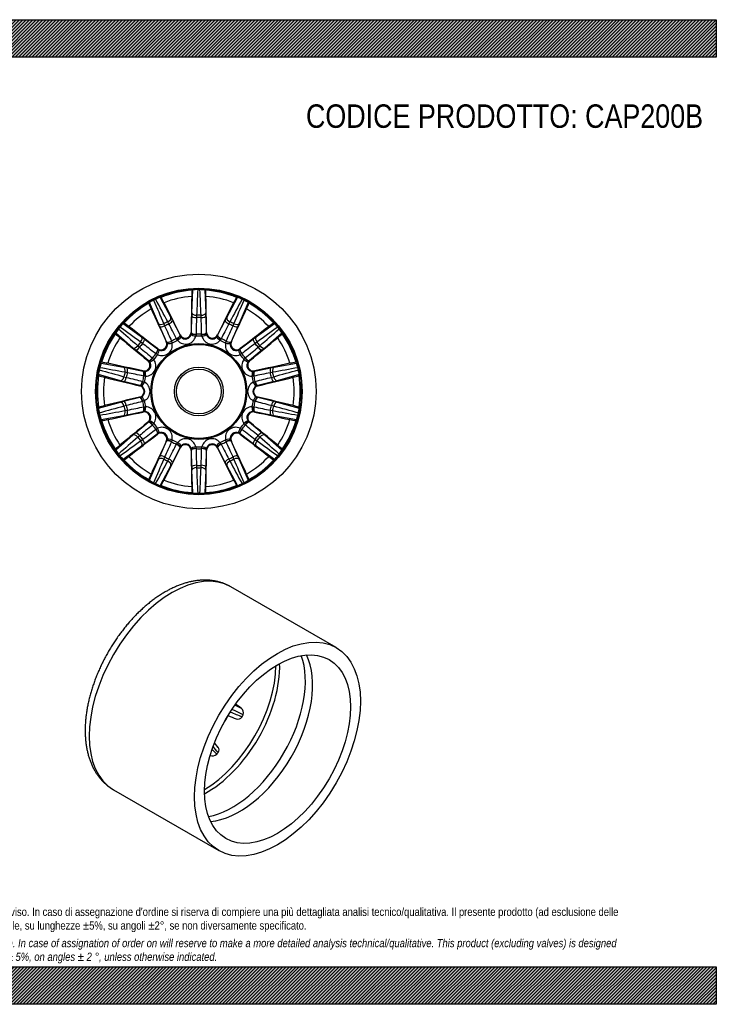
# Model space of a CAD drawing. Header units: millimetres. Extents: x 0 to 1188, y 0 to 840.
# Tile 2 of 2: x 594 to 1188, y 0 to 840. Entities that reach past the tile are written whole.
import ezdxf

# ---------------------------------------------------------------- set-up
doc = ezdxf.new("R2010")
doc.units = ezdxf.units.MM
doc.header["$LTSCALE"] = 4
doc.layers.add('CAP200B', color=7, linetype='Continuous')
doc.layers.add('Default', color=7, linetype='Continuous')

# ---------------------------------------------------------------- blocks, each defined once
blk = doc.blocks.new('SE1')
at = {"layer": 'CAP200B', "color": 7, "linetype": 'Continuous'}
for p, q in [((863.8, 304.35), (774, 356.2)), ((777.59, 255.26), (782.88, 252.61)), ((763.22, 219.23), (760.02, 222.95)), ((674, 182.99), (763.8, 131.14))]:
    blk.add_line(p, q, dxfattribs=at)
for centre, radius, start, end in [((780.19, 248.83), 4.64, 336.80548, 54.56597), ((780.08, 247.2), 4, 247.29334, 332.02346), ((760.7, 217.02), 3.37, 319.57176, 41.17279), ((758.4, 217.29), 5.3, 247.77254, 313.81884), ((15776.16, 15358.22), 21325.72, 225.233008, 225.248235)]:
    blk.add_arc(centre, radius, start, end, dxfattribs=at)
for centre, major_axis, ratio, start_param, end_param in [((724, 269.59), (-50, -86.6), 0.57735, 3.141593, 6.283185), ((775.36, 239.94), (-44.01, -76.23), 0.57735, 0.450829, 2.690763), ((781.53, 236.38), (44.05, 76.3), 0.57735, 3.516609, 5.908169), ((750.74, 254.16), (-43.7, -75.69), 0.57735, 0.797975, 2.343618), ((753.83, 252.37), (43.75, 75.77), 0.57735, 3.889921, 5.534857), ((991.51, 81.71), (-747.6, 541.64), 0.01811, -1.274874, -1.268181), ((726.72, 268.02), (-43.25, -74.92), 0.57735, 1.498854, 1.612916), ((736.02, 262.65), (43.43, 75.22), 0.57735, -1.469487, -1.447706), ((736.02, 262.65), (-43.43, -75.22), 0.57735, 1.223306, 1.245088)]:
    blk.add_ellipse(centre, major_axis=major_axis, ratio=ratio, start_param=start_param, end_param=end_param, dxfattribs=at)
for major_axis in [(-50, -86.6), (-44.05, -76.3)]:
    blk.add_ellipse((813.8, 217.75), major_axis=major_axis, ratio=0.57735, dxfattribs=at)
for points, knots in [([(774, 356.17), (773.69, 356.36), (772.7, 356.96), (770.71, 357.93), (768.22, 359), (765.62, 359.9), (762.96, 360.64), (760.23, 361.22), (757.44, 361.63), (754.58, 361.87), (751.67, 361.94), (748.7, 361.84), (745.68, 361.57), (742.62, 361.13), (739.52, 360.51), (736.4, 359.72), (733.24, 358.76), (730.08, 357.63), (726.89, 356.32), (723.73, 354.86), (720.72, 353.33), (718.98, 352.34), (718.08, 351.83)], [0, 0, 0, 0, 0.018005, 0.067638, 0.117268, 0.166988, 0.216893, 0.26707, 0.317596, 0.368534, 0.419931, 0.471818, 0.524204, 0.577078, 0.630413, 0.684165, 0.738279, 0.792692, 0.847342, 0.902168, 0.957113, 1, 1, 1, 1]), ([(718.08, 351.83), (717.45, 351.47), (715.94, 350.58), (713.22, 348.87), (710.13, 346.76), (707.05, 344.49), (704, 342.09), (701, 339.57), (698.04, 336.92), (695.14, 334.15), (692.28, 331.27), (689.49, 328.28), (686.76, 325.2), (684.1, 322.01), (681.51, 318.73), (679, 315.37), (676.56, 311.93), (674.21, 308.42), (671.95, 304.84), (669.78, 301.2), (667.7, 297.5), (665.72, 293.76), (663.84, 289.97), (662.06, 286.15), (660.4, 282.3), (658.84, 278.42), (657.4, 274.52), (656.08, 270.62), (654.87, 266.71), (653.79, 262.8), (652.83, 258.9), (652, 255.01), (651.29, 251.14), (650.72, 247.3), (650.29, 243.49), (649.99, 239.72), (649.83, 236), (649.8, 232.32), (649.93, 228.71), (650.19, 225.16), (650.6, 221.69), (651.15, 218.3), (651.85, 215), (652.69, 211.8), (653.68, 208.71), (654.81, 205.73), (656.07, 202.87), (657.47, 200.15), (659, 197.57), (660.65, 195.12), (662.42, 192.83), (664.3, 190.68), (666.29, 188.69), (668.39, 186.85), (670.56, 185.18), (672.48, 183.88), (673.58, 183.26), (674, 183.02)], [0, 0, 0, 0, 0.010086, 0.028921, 0.047741, 0.06655, 0.085341, 0.104113, 0.122863, 0.141591, 0.160298, 0.178985, 0.197653, 0.216304, 0.234939, 0.253562, 0.272175, 0.290779, 0.309378, 0.327974, 0.346569, 0.365167, 0.383768, 0.402376, 0.420992, 0.439621, 0.458264, 0.476923, 0.495602, 0.514302, 0.533025, 0.551774, 0.570549, 0.58935, 0.608179, 0.627034, 0.645912, 0.66481, 0.68372, 0.702632, 0.721532, 0.740403, 0.759228, 0.777984, 0.796647, 0.815195, 0.833604, 0.851855, 0.869933, 0.887832, 0.905549, 0.923093, 0.940478, 0.957722, 0.974853, 0.991899, 1, 1, 1, 1]), ([(784.45, 247.01), (782.23, 248.12), (780.01, 249.23), (777.78, 250.34), (776.88, 250.79), (775.97, 251.25), (775.07, 251.7)], [0, 0, 0, 0, 0.3058839, 0.3058839, 0.3058839, 0.4305545, 0.4305545, 0.4305545, 0.4305545])]:
    blk.add_open_spline(points, degree=3, knots=knots, dxfattribs=at)
for points in [[(771.63, 246.28), (774.08, 245.3), (776.38, 244.37), (778.54, 243.51)], [(773.59, 249.36), (776.93, 248.01), (780.27, 246.67), (783.62, 245.32)], [(763.27, 214.83), (761.81, 216.52), (760.36, 218.2), (758.9, 219.88)]]:
    blk.add_open_spline(points, degree=3, dxfattribs=at)
blk = doc.blocks.new('SE2')
at = {"layer": 'CAP200B', "color": 7, "linetype": 'Continuous'}
for p, q in [((740.78, 590.02), (741.68, 609.43)), ((751.82, 609.43), (752.72, 590.02)), ((712.22, 580.78), (704.62, 598.65)), ((713.75, 603.05), (722.98, 585.96)), ((770.51, 585.96), (779.75, 603.05)), ((788.88, 598.65), (781.28, 580.78)), ((682.21, 580.79), (697.95, 569.4)), ((716.8, 580.59), (717.58, 578.72)), ((721.25, 580.49), (720.27, 582.26)), ((724.29, 583.46), (730.74, 570.78)), ((740.37, 572.97), (740.68, 587.2)), ((744.83, 587.86), (744.71, 585.85)), ((748.79, 585.85), (748.67, 587.86)), ((752.82, 587.2), (753.13, 572.97)), ((762.75, 570.78), (769.21, 583.46)), ((773.23, 582.26), (772.25, 580.49)), ((775.92, 578.72), (776.69, 580.59)), ((795.55, 569.4), (811.28, 580.79)), ((690.5, 560.06), (675.9, 572.87)), ((719.25, 565.24), (713.36, 578.2)), ((740.21, 571.47), (740.36, 572.69)), ((740.24, 573.24), (740.36, 572.69)), ((740.36, 572.69), (740.37, 572.97)), ((744.41, 571.42), (744.1, 569.9)), ((744.42, 571.62), (744.41, 571.42)), ((749.08, 571.42), (749.08, 571.62)), ((749.4, 569.9), (749.08, 571.42)), ((753.13, 572.69), (753.26, 573.24)), ((753.13, 572.97), (753.13, 572.69)), ((753.13, 572.69), (753.29, 571.47)), ((780.14, 578.2), (774.24, 565.24)), ((817.6, 572.87), (803, 560.06)), ((698.76, 563.72), (697.11, 564.89)), ((700.22, 567.71), (711.53, 559.09)), ((719.02, 565.43), (719.37, 564.98)), ((719.37, 564.98), (719.25, 565.24)), ((719.76, 563.82), (719.37, 564.98)), ((723.49, 565.78), (723.57, 565.59)), ((723.57, 565.59), (723.94, 564.09)), ((727.78, 567.62), (727.68, 567.8)), ((728.72, 566.39), (727.78, 567.62)), ((730.74, 570.78), (730.87, 570.52)), ((730.87, 570.52), (730.75, 571.08)), ((730.87, 570.52), (731.54, 569.49)), ((761.96, 569.49), (762.62, 570.52)), ((762.75, 571.08), (762.62, 570.52)), ((762.62, 570.52), (762.75, 570.78)), ((765.72, 567.62), (764.77, 566.39)), ((765.82, 567.8), (765.72, 567.62)), ((769.55, 564.09), (769.93, 565.59)), ((769.93, 565.59), (770.01, 565.78)), ((774.13, 564.98), (773.74, 563.82)), ((774.13, 564.98), (774.48, 565.43)), ((774.24, 565.24), (774.13, 564.98)), ((781.96, 559.09), (793.28, 567.71)), ((796.38, 564.89), (794.74, 563.72)), ((703.58, 549.11), (692.65, 558.23)), ((694.71, 561.88), (696.22, 560.53)), ((710.23, 554.95), (710.07, 555.07)), ((711.62, 554.26), (710.23, 554.95)), ((711.76, 558.91), (711.4, 559.36)), ((711.53, 559.09), (711.76, 558.91)), ((711.76, 558.91), (712.81, 558.27)), ((780.69, 558.27), (781.74, 558.91)), ((782.09, 559.36), (781.74, 558.91)), ((781.74, 558.91), (781.96, 559.09)), ((783.27, 554.95), (781.88, 554.26)), ((783.43, 555.07), (783.27, 554.95)), ((800.85, 558.23), (789.92, 549.11)), ((797.28, 560.53), (798.78, 561.88)), ((663.46, 547.05), (682.58, 543.62)), ((703.29, 549.18), (703.8, 548.93)), ((703.8, 548.93), (703.58, 549.11)), ((704.65, 548.05), (703.8, 548.93)), ((707.16, 551.44), (707.32, 551.3)), ((707.32, 551.3), (708.31, 550.11)), ((785.19, 550.11), (786.18, 551.3)), ((786.18, 551.3), (786.33, 551.44)), ((789.7, 548.93), (788.84, 548.05)), ((789.7, 548.93), (790.21, 549.18)), ((789.92, 549.11), (789.7, 548.93)), ((810.91, 543.62), (830.03, 547.05)), ((685.78, 538.85), (683.79, 539.19)), ((685.36, 543.08), (699.3, 540.22)), ((699.57, 540.16), (699.06, 540.41)), ((699.3, 540.22), (699.57, 540.16)), ((699.57, 540.16), (700.8, 540.04)), ((792.7, 540.04), (793.92, 540.16)), ((794.43, 540.41), (793.92, 540.16)), ((793.92, 540.16), (794.2, 540.22)), ((794.2, 540.22), (808.14, 543.08)), ((809.71, 539.19), (807.72, 538.85)), ((679.93, 531.97), (661.21, 537.17)), ((696.46, 527.78), (682.65, 531.25)), ((682.93, 535.44), (684.87, 534.88)), ((698.68, 531.43), (698.87, 531.38)), ((698.87, 531.38), (700.29, 530.73)), ((699.91, 535.93), (699.71, 535.97)), ((701.47, 535.9), (699.91, 535.93)), ((793.58, 535.93), (792.03, 535.9)), ((793.21, 530.73), (794.62, 531.38)), ((793.78, 535.97), (793.58, 535.93)), ((794.62, 531.38), (794.82, 531.43)), ((810.84, 531.25), (797.04, 527.78)), ((808.63, 534.88), (810.57, 535.44)), ((832.29, 537.17), (813.57, 531.97)), ((696.17, 527.71), (696.73, 527.71)), ((696.73, 527.71), (696.46, 527.78)), ((697.89, 527.29), (696.73, 527.71)), ((796.76, 527.71), (795.61, 527.29)), ((797.04, 527.78), (796.76, 527.71)), ((796.76, 527.71), (797.33, 527.71)), ((661.21, 508.52), (679.93, 513.72)), ((682.65, 514.44), (696.46, 517.91)), ((696.73, 517.98), (696.17, 517.98)), ((696.46, 517.91), (696.73, 517.98)), ((696.73, 517.98), (697.89, 518.4)), ((698.87, 514.31), (698.68, 514.26)), ((700.29, 514.96), (698.87, 514.31)), ((794.62, 514.31), (793.21, 514.96)), ((794.82, 514.26), (794.62, 514.31)), ((795.61, 518.4), (796.76, 517.98)), ((797.33, 517.98), (796.76, 517.98)), ((796.76, 517.98), (797.04, 517.91)), ((797.04, 517.91), (810.84, 514.44)), ((813.57, 513.72), (832.29, 508.52)), ((684.87, 510.81), (682.93, 510.25)), ((683.79, 506.5), (685.78, 506.84)), ((699.3, 505.47), (685.36, 502.61)), ((699.06, 505.28), (699.57, 505.53)), ((699.57, 505.53), (699.3, 505.47)), ((700.8, 505.65), (699.57, 505.53)), ((699.71, 509.72), (699.91, 509.76)), ((699.91, 509.76), (701.47, 509.79)), ((792.03, 509.79), (793.58, 509.76)), ((793.92, 505.53), (792.7, 505.65)), ((793.58, 509.76), (793.78, 509.72)), ((793.92, 505.53), (794.43, 505.28)), ((794.2, 505.47), (793.92, 505.53)), ((808.14, 502.61), (794.2, 505.47)), ((807.72, 506.84), (809.71, 506.5)), ((810.57, 510.25), (808.63, 510.81)), ((682.58, 502.07), (663.46, 498.64)), ((692.65, 487.46), (703.58, 496.58)), ((703.8, 496.76), (703.29, 496.51)), ((703.58, 496.58), (703.8, 496.76)), ((703.8, 496.76), (704.65, 497.64)), ((788.84, 497.64), (789.7, 496.76)), ((790.21, 496.51), (789.7, 496.76)), ((789.7, 496.76), (789.92, 496.58)), ((789.92, 496.58), (800.85, 487.46)), ((830.03, 498.64), (810.91, 502.07)), ((707.32, 494.39), (707.16, 494.25)), ((708.31, 495.58), (707.32, 494.39)), ((710.07, 490.61), (710.23, 490.73)), ((710.23, 490.73), (711.62, 491.43)), ((712.81, 487.41), (711.76, 486.78)), ((781.74, 486.78), (780.69, 487.41)), ((781.88, 491.43), (783.27, 490.73)), ((783.27, 490.73), (783.43, 490.61)), ((786.18, 494.39), (785.19, 495.58)), ((786.33, 494.25), (786.18, 494.39)), ((675.9, 472.82), (690.5, 485.63)), ((696.22, 485.16), (694.71, 483.81)), ((697.11, 480.8), (698.76, 481.97)), ((711.53, 486.6), (700.22, 477.97)), ((711.4, 486.33), (711.76, 486.78)), ((711.76, 486.78), (711.53, 486.6)), ((713.36, 467.49), (719.25, 480.45)), ((719.37, 480.71), (719.02, 480.26)), ((719.25, 480.45), (719.37, 480.71)), ((719.37, 480.71), (719.76, 481.87)), ((723.57, 480.1), (723.49, 479.91)), ((723.94, 481.6), (723.57, 480.1)), ((727.78, 478.07), (728.72, 479.3)), ((764.77, 479.3), (765.72, 478.07)), ((769.93, 480.1), (769.55, 481.6)), ((770.01, 479.91), (769.93, 480.1)), ((773.74, 481.87), (774.13, 480.71)), ((774.48, 480.26), (774.13, 480.71)), ((774.13, 480.71), (774.24, 480.45)), ((774.24, 480.45), (780.14, 467.49)), ((781.74, 486.78), (782.09, 486.33)), ((781.96, 486.6), (781.74, 486.78)), ((793.28, 477.97), (781.96, 486.6)), ((794.74, 481.97), (796.38, 480.8)), ((798.78, 483.81), (797.28, 485.16)), ((803, 485.63), (817.6, 472.82)), ((697.95, 476.29), (682.21, 464.9)), ((730.74, 474.91), (724.29, 462.23)), ((727.68, 477.89), (727.78, 478.07)), ((730.87, 475.17), (730.74, 474.91)), ((730.75, 474.61), (730.87, 475.17)), ((731.54, 476.2), (730.87, 475.17)), ((740.36, 473), (740.21, 474.22)), ((740.36, 473), (740.24, 472.45)), ((740.37, 472.72), (740.36, 473)), ((740.68, 458.49), (740.37, 472.72)), ((744.1, 475.79), (744.41, 474.27)), ((744.41, 474.27), (744.42, 474.07)), ((749.08, 474.27), (749.4, 475.79)), ((749.08, 474.07), (749.08, 474.27)), ((753.13, 472.72), (752.82, 458.49)), ((753.29, 474.22), (753.13, 473)), ((753.26, 472.45), (753.13, 473)), ((753.13, 473), (753.13, 472.72)), ((762.62, 475.17), (761.96, 476.2)), ((762.62, 475.17), (762.75, 474.61)), ((762.75, 474.91), (762.62, 475.17)), ((769.21, 462.23), (762.75, 474.91)), ((765.72, 478.07), (765.82, 477.89)), ((811.28, 464.9), (795.55, 476.29)), ((704.62, 447.03), (712.22, 464.91)), ((717.58, 466.96), (716.8, 465.1)), ((720.27, 463.43), (721.25, 465.2)), ((772.25, 465.2), (773.23, 463.43)), ((776.69, 465.1), (775.92, 466.96)), ((781.28, 464.91), (788.88, 447.03)), ((722.98, 459.73), (713.75, 442.64)), ((741.68, 436.26), (740.78, 455.67)), ((744.71, 459.84), (744.83, 457.82)), ((748.67, 457.82), (748.79, 459.84)), ((752.72, 455.67), (751.82, 436.26)), ((779.75, 442.64), (770.51, 459.73))]:
    blk.add_line(p, q, dxfattribs=at)
for radius in [100, 88.1, 88.02, 87.49, 87.4, 40.98, 40.13, 20.84, 19.1]:
    blk.add_circle((746.75, 522.84), radius, dxfattribs=at)
for centre, radius, start, end in [((746.75, 522.84), 86.51, 93.85007, 111.86422), ((793.33, 603.56), 52.69, 173.90353, 179.55611), ((745.59, 580.64), 29.05, 89.57737, 97.73041), ((21392.82, -325.98), 20668.2, 177.405287, 177.465856), ((746.75, 522.84), 86.85, 89.376, 90.624), ((-17789.16, -231.47), 18555.93, 2.530696, 2.59816), ((747.85, 579.66), 30.03, 82.40343, 90.28878), ((695.89, 603.32), 56.96, 0.65613, 5.88423), ((746.75, 522.84), 86.51, 68.13578, 86.14993), ((746.75, 522.84), 86.51, 119.56435, 137.5785), ((753.7, 615.78), 52.69, 199.618, 205.27022), ((720.63, 574.41), 29.05, 115.29165, 123.4447), ((746.75, 522.84), 86.85, 115.09029, 116.33829), ((19716.5, 8716.08), 20668.2, 203.119573, 203.180142), ((723.09, 574.51), 30.03, 108.11772, 116.00307), ((-15626.24, -8199.19), 18555.93, 28.244982, 28.312446), ((666.01, 573.28), 56.96, 26.37041, 31.59852), ((746.75, 522.84), 81.35, 94.30366, 111.41063), ((746.75, 522.84), 81.35, 68.58937, 85.69634), ((18979.92, -9199.91), 20668.2, 151.691002, 151.751571), ((823.74, 575.35), 52.69, 148.18942, 153.84164), ((-16280.81, 7885.66), 18555.93, 336.81641, 336.883874), ((770.78, 575.42), 29.05, 63.86308, 72.01613), ((746.75, 522.84), 86.85, 63.66171, 64.90971), ((772.39, 573.55), 30.03, 56.68915, 64.5745), ((735.85, 617.41), 56.96, 334.94184, 340.16995), ((746.75, 522.84), 86.51, 42.4215, 60.43565), ((746.75, 522.84), 81.35, 120.01794, 137.12491), ((854.78, 584.79), 114.12, 177.37255, 178.78982), ((638.72, 584.79), 114.12, 1.21018, 2.62745), ((746.75, 522.84), 81.35, 42.87509, 59.98206), ((703.02, 559.12), 30.03, 133.83201, 141.71736), ((652.13, 533.26), 56.96, 52.0847, 57.3128), ((817.2, 625.53), 114.12, 203.08684, 204.5041), ((746.75, 522.84), 65.05, 114.01982, 117.40876), ((746.75, 522.84), 63.04, 113.86162, 117.56696), ((622.54, 531.78), 114.12, 26.92447, 28.34173), ((746.75, 522.84), 63.04, 88.14733, 91.85267), ((746.75, 522.84), 65.05, 88.30553, 91.69447), ((870.96, 531.78), 114.12, 151.65827, 153.07553), ((746.75, 522.84), 63.04, 62.43304, 66.13838), ((746.75, 522.84), 65.05, 62.59124, 65.98018), ((676.29, 625.53), 114.12, 335.4959, 336.91316), ((838.9, 536.75), 52.69, 122.47496, 128.12754), ((791.21, 559.79), 29.05, 38.1488, 46.30184), ((746.75, 522.84), 86.51, 145.27864, 163.29279), ((712.69, 609.59), 52.69, 225.3321, 230.98468), ((700.84, 557.97), 29.05, 141.00594, 149.15899), ((746.75, 522.84), 86.85, 140.80457, 142.05257), ((14283, 16135.36), 20668.2, 228.833859, 228.894428), ((-10220.46, -14439.41), 18555.93, 53.959268, 54.026731), ((735.23, 573.3), 5.01, 206.37134, 359.34295), ((735.42, 572.46), 4.89, 217.38085, 348.33343), ((746.75, 522.84), 48.83, 87.26914, 92.73086), ((758.26, 573.3), 5.01, 180.65705, 333.62866), ((758.07, 572.46), 4.89, 191.66657, 322.61915), ((12955.73, -16148.13), 20668.2, 125.976716, 126.037285), ((-11399.94, 14544.49), 18555.93, 311.102125, 311.169589), ((777.96, 612.78), 56.96, 309.22756, 314.45566), ((746.75, 522.84), 86.85, 37.94743, 39.19543), ((791.85, 557.41), 30.03, 30.97486, 38.86021), ((746.75, 522.84), 86.51, 16.70721, 34.72136), ((746.75, 522.84), 81.35, 145.73223, 162.8392), ((746.75, 522.84), 65.05, 139.7341, 143.12304), ((746.75, 522.84), 63.04, 139.5759, 143.28124), ((630.96, 477.01), 114.12, 52.63876, 54.05602), ((714.48, 563.31), 5.01, 232.08562, 25.05723), ((715.32, 562.26), 8.82, 245.15659, 11.98627), ((715.02, 562.63), 4.89, 243.09514, 14.04772), ((746.75, 522.84), 48.83, 112.98342, 118.44515), ((746.75, 522.84), 47.13, 112.48665, 118.94192), ((735.53, 571.99), 8.82, 219.44231, 346.27198), ((746.75, 522.84), 47.13, 86.77237, 93.22763), ((757.97, 571.99), 8.82, 193.72802, 320.55769), ((746.75, 522.84), 47.13, 61.05808, 67.51335), ((746.75, 522.84), 48.83, 61.55485, 67.01658), ((778.18, 562.26), 8.82, 168.01373, 294.84341), ((778.48, 562.63), 4.89, 165.95228, 296.90486), ((779.02, 563.31), 5.01, 154.94277, 307.91438), ((862.54, 477.01), 114.12, 125.94398, 127.36124), ((746.75, 522.84), 63.04, 36.71876, 40.4241), ((746.75, 522.84), 65.05, 36.87696, 40.2659), ((746.75, 522.84), 81.35, 17.1608, 34.26777), ((765.67, 645.93), 114.12, 228.80112, 230.21839), ((746.75, 522.84), 48.83, 138.69771, 144.15943), ((746.75, 522.84), 48.83, 35.84057, 41.30229), ((727.82, 645.93), 114.12, 309.78161, 311.19888), ((691.6, 536.56), 30.03, 159.54629, 167.43164), ((656.98, 491.17), 56.96, 77.79898, 83.02709), ((700.12, 545.3), 5.01, 257.79991, 50.77152), ((700.9, 544.93), 4.89, 268.80942, 39.76201), ((701.33, 544.72), 8.82, 270.87088, 37.70055), ((746.75, 522.84), 47.13, 138.20094, 144.6562), ((746.75, 522.84), 47.13, 35.3438, 41.79906), ((792.17, 544.72), 8.82, 142.29945, 269.12912), ((792.6, 544.93), 4.89, 140.23799, 271.19058), ((793.38, 545.3), 5.01, 129.22848, 282.20009), ((835.81, 495.39), 52.69, 96.76085, 102.41307), ((802.84, 536.84), 29.05, 12.43451, 20.58756), ((690.14, 534.57), 29.05, 166.72022, 174.87327), ((746.75, 522.84), 86.85, 166.51886, 167.76686), ((6168.47, 20462.39), 20668.2, 254.548145, 254.608714), ((-2642.48, -17716.18), 18555.93, 79.673553, 79.741017), ((662.32, 431.31), 114.12, 78.35304, 79.77031), ((746.75, 522.84), 65.05, 165.44839, 168.83733), ((746.75, 522.84), 63.04, 165.29019, 168.99553), ((746.75, 522.84), 63.04, 11.00447, 14.70981), ((831.18, 431.31), 114.12, 100.22969, 101.64696), ((4513.39, -19794.46), 20668.2, 100.26243, 100.322999), ((746.75, 522.84), 65.05, 11.16267, 14.55161), ((-4113.28, 18426.17), 18555.93, 285.387839, 285.455303), ((746.75, 522.84), 86.85, 12.23314, 13.48114), ((802.38, 534.42), 30.03, 5.26058, 13.14593), ((746.75, 522.84), 86.51, 170.99293, 189.00707), ((678.42, 586.22), 52.69, 251.04639, 256.69896), ((746.75, 522.84), 81.35, 171.44652, 188.55348), ((710.39, 641.95), 114.12, 254.51541, 255.93267), ((746.75, 522.84), 48.83, 164.412, 169.87372), ((746.75, 522.84), 47.13, 163.91523, 170.37049), ((696.34, 522.84), 8.82, 296.58516, 63.41484), ((797.16, 522.84), 8.82, 116.58516, 243.41484), ((746.75, 522.84), 47.13, 9.62951, 16.08477), ((746.75, 522.84), 48.83, 10.12628, 15.588), ((783.1, 641.95), 114.12, 284.06733, 285.48459), ((813.89, 590.33), 56.96, 283.51327, 288.74138), ((746.75, 522.84), 81.35, 351.44652, 8.55348), ((746.75, 522.84), 86.51, 350.99293, 9.00707), ((695, 522.84), 5.01, 283.5142, 76.4858), ((695.86, 522.84), 4.89, 294.52371, 65.47629), ((797.64, 522.84), 4.89, 114.52371, 245.47629), ((798.5, 522.84), 5.01, 103.5142, 256.4858), ((710.39, 403.74), 114.12, 104.06733, 105.48459), ((746.75, 522.84), 48.83, 190.12628, 195.588), ((746.75, 522.84), 47.13, 189.62951, 196.08477), ((746.75, 522.84), 47.13, 343.91523, 350.37049), ((746.75, 522.84), 48.83, 344.412, 349.87372), ((783.1, 403.74), 114.12, 74.51541, 75.93267), ((691.12, 511.27), 30.03, 185.26058, 193.14593), ((679.61, 455.36), 56.96, 103.51327, 108.74138), ((5606.77, -17380.48), 18555.93, 105.387839, 105.455303), ((746.75, 522.84), 86.85, 192.23314, 193.48114), ((-3019.9, 20840.15), 20668.2, 280.26243, 280.322999), ((746.75, 522.84), 65.05, 191.16267, 194.55161), ((746.75, 522.84), 63.04, 191.00447, 194.70981), ((700.12, 500.39), 5.01, 309.22848, 102.20009), ((700.9, 500.76), 4.89, 320.23799, 91.19058), ((701.33, 500.97), 8.82, 322.29945, 89.12912), ((792.17, 500.97), 8.82, 90.87088, 217.70055), ((792.6, 500.76), 4.89, 88.80942, 219.76201), ((793.38, 500.39), 5.01, 77.79991, 230.77152), ((746.75, 522.84), 63.04, 345.29019, 348.99553), ((746.75, 522.84), 65.05, 345.44839, 348.83733), ((4135.98, 18761.87), 18555.93, 259.673553, 259.741017), ((-4674.97, -19416.7), 20668.2, 74.548145, 74.608714), ((815.08, 459.47), 52.69, 71.04639, 76.69896), ((746.75, 522.84), 86.85, 346.51886, 347.76686), ((803.35, 511.11), 29.05, 346.72022, 354.87327), ((690.66, 508.85), 29.05, 192.43451, 200.58756), ((657.69, 550.3), 52.69, 276.76085, 282.41307), ((746.75, 522.84), 86.51, 196.70721, 214.72136), ((746.75, 522.84), 81.35, 197.1608, 214.26777), ((662.32, 614.38), 114.12, 280.22969, 281.64696), ((831.18, 614.38), 114.12, 258.35304, 259.77031), ((746.75, 522.84), 81.35, 325.73223, 342.8392), ((746.75, 522.84), 86.51, 325.27864, 343.29279), ((836.52, 554.52), 56.96, 257.79898, 263.02709), ((801.89, 509.13), 30.03, 339.54629, 347.43164), ((765.67, 399.76), 114.12, 129.78161, 131.19888), ((746.75, 522.84), 48.83, 215.84057, 221.30229), ((746.75, 522.84), 47.13, 215.3438, 221.79906), ((714.48, 482.38), 5.01, 334.94277, 127.91438), ((715.32, 483.43), 8.82, 348.01373, 114.84341), ((715.02, 483.06), 4.89, 345.95228, 116.90486), ((778.18, 483.43), 8.82, 65.15659, 191.98627), ((778.48, 483.06), 4.89, 63.09514, 194.04772), ((779.02, 482.38), 5.01, 52.08562, 205.05723), ((746.75, 522.84), 47.13, 318.20094, 324.6562), ((746.75, 522.84), 48.83, 318.69771, 324.15943), ((727.82, 399.76), 114.12, 48.80112, 50.21839), ((12893.44, -13498.81), 18555.93, 131.102125, 131.169589), ((-11462.23, 17193.82), 20668.2, 305.976716, 306.037285), ((746.75, 522.84), 65.05, 216.87696, 220.2659), ((746.75, 522.84), 63.04, 216.71876, 220.4241), ((746.75, 522.84), 48.83, 241.55485, 247.01658), ((746.75, 522.84), 47.13, 241.05808, 247.51335), ((735.53, 473.7), 8.82, 13.72802, 140.55769), ((757.97, 473.7), 8.82, 39.44231, 166.27198), ((746.75, 522.84), 47.13, 292.48665, 298.94192), ((746.75, 522.84), 48.83, 292.98342, 298.44515), ((746.75, 522.84), 63.04, 319.5759, 323.28124), ((746.75, 522.84), 65.05, 319.7341, 323.12304), ((11713.95, 15485.1), 18555.93, 233.959268, 234.026731), ((-12789.5, -15089.67), 20668.2, 48.833859, 48.894428), ((715.54, 432.91), 56.96, 129.22756, 134.45566), ((701.65, 488.28), 30.03, 210.97486, 218.86021), ((630.96, 568.68), 114.12, 305.94398, 307.36124), ((735.23, 472.39), 5.01, 0.65705, 153.62866), ((735.42, 473.23), 4.89, 11.66657, 142.61915), ((746.75, 522.84), 47.13, 266.77237, 273.22763), ((746.75, 522.84), 48.83, 267.26914, 272.73086), ((758.26, 472.39), 5.01, 26.37134, 179.34295), ((758.07, 473.23), 4.89, 37.38085, 168.33343), ((862.54, 568.68), 114.12, 232.63876, 234.05602), ((780.81, 436.1), 52.69, 45.3321, 50.98468), ((792.66, 487.72), 29.05, 321.00594, 329.15899), ((746.75, 522.84), 86.85, 217.94743, 219.19543), ((702.28, 485.9), 29.05, 218.1488, 226.30184), ((654.6, 508.94), 52.69, 302.47496, 308.12754), ((746.75, 522.84), 86.51, 222.4215, 240.43565), ((746.75, 522.84), 81.35, 222.87509, 239.98206), ((17774.31, -6839.97), 18555.93, 156.81641, 156.883874), ((-17486.43, 10245.6), 20668.2, 331.691002, 331.751571), ((817.2, 420.16), 114.12, 155.4959, 156.91316), ((746.75, 522.84), 65.05, 242.59124, 245.98018), ((746.75, 522.84), 63.04, 242.43304, 246.13838), ((622.54, 513.91), 114.12, 331.65827, 333.07553), ((870.96, 513.91), 114.12, 206.92447, 208.34173), ((746.75, 522.84), 63.04, 293.86162, 297.56696), ((746.75, 522.84), 65.05, 294.01982, 297.40876), ((17119.74, 9244.88), 18555.93, 208.244982, 208.312446), ((-18223.01, -7670.39), 20668.2, 23.119573, 23.180142), ((676.29, 420.16), 114.12, 23.08684, 24.5041), ((746.75, 522.84), 81.35, 300.01794, 317.12491), ((746.75, 522.84), 86.51, 299.56435, 317.5785), ((841.37, 512.43), 56.96, 232.0847, 237.3128), ((790.48, 486.56), 30.03, 313.83201, 321.71736), ((746.75, 522.84), 86.85, 320.80457, 322.05257), ((854.78, 460.9), 114.12, 181.21018, 182.62745), ((746.75, 522.84), 63.04, 268.14733, 271.85267), ((746.75, 522.84), 65.05, 268.30553, 271.69447), ((19282.65, 1277.15), 18555.93, 182.530696, 182.59816), ((-19899.32, 1371.66), 20668.2, 357.405287, 357.465856), ((638.72, 460.9), 114.12, 357.37255, 358.78982), ((757.65, 428.28), 56.96, 154.94184, 160.16995), ((721.11, 472.13), 30.03, 236.68915, 244.5745), ((669.76, 470.33), 52.69, 328.18925, 333.84182), ((746.75, 522.84), 81.35, 248.58937, 265.69634), ((746.75, 522.84), 81.35, 274.30366, 291.41063), ((827.48, 472.41), 56.96, 206.37041, 211.59852), ((772.87, 471.27), 29.05, 295.29165, 303.4447), ((739.8, 429.91), 52.69, 19.618, 25.27022), ((746.75, 522.84), 86.85, 243.66171, 244.90971), ((722.72, 470.27), 29.05, 243.86308, 252.01613), ((746.75, 522.84), 86.51, 248.13578, 266.14993), ((797.6, 442.37), 56.96, 180.65613, 185.88423), ((746.75, 522.84), 86.51, 273.85007, 291.86422), ((700.17, 442.13), 52.69, 353.90353, 359.55611), ((770.41, 471.18), 30.03, 288.11772, 296.00307), ((746.75, 522.84), 86.85, 295.09029, 296.33829), ((745.65, 466.03), 30.03, 262.40343, 270.28878), ((746.75, 522.84), 86.85, 269.376, 270.624), ((747.91, 465.05), 29.05, 269.57737, 277.73041)]:
    blk.add_arc(centre, radius, start, end, dxfattribs=at)
for centre, major_axis, ratio, start_param, end_param in [((775.93, 523.15), (-96.78, -1.02), 0.953461, -1.219145, -1.210948), ((717.57, 523.15), (96.78, -1.02), 0.95346, 1.210955, 1.219152), ((772.91, 535.78), (-86.75, -42.91), 0.953462, -1.219138, -1.210941), ((720.33, 510.46), (87.64, 41.07), 0.953463, 1.210927, 1.219124), ((733.02, 516.41), (-105.9, 225.95), 0.086522, -1.367162, -1.239423), ((761.91, 523), (-2.63, 249.52), 0.086522, 1.239423, 1.367162), ((731.58, 523), (2.63, 249.52), 0.086522, -1.367162, -1.239423), ((760.48, 516.41), (105.9, 225.95), 0.086522, 1.239423, 1.367162), ((773.17, 510.46), (-87.64, 41.07), 0.953462, -1.219138, -1.210941), ((720.59, 535.78), (86.75, -42.91), 0.953462, 1.210941, 1.219138), ((760.34, 529.57), (-110.63, 223.67), 0.086522, 1.239423, 1.367162), ((744.76, 590.06), (4, -0.19), 0.549313, 3.245322, 4.754287), ((748.74, 590.06), (-4, -0.19), 0.549313, 1.528899, 3.037864), ((733.16, 529.57), (110.63, 223.67), 0.086522, -1.367162, -1.239423), ((728.32, 500.22), (61.14, 75.03), 0.953462, 1.210941, 1.219138), ((715.79, 582.55), (3.68, 1.57), 0.549313, 3.245322, 4.754287), ((719.37, 584.27), (-3.52, -1.9), 0.549313, 1.528899, 3.037864), ((720.68, 581.77), (-3.57, -1.81), 0.34876, 1.551901, 3.049142), ((744.67, 587.24), (4, -0.09), 0.34876, 3.234043, 4.731284), ((748.83, 587.24), (-4, -0.09), 0.34876, 1.551901, 3.049142), ((772.81, 581.77), (3.57, -1.81), 0.34876, 3.234043, 4.731284), ((774.12, 584.27), (3.52, -1.9), 0.549313, 3.245322, 4.754287), ((777.71, 582.55), (-3.68, 1.57), 0.549313, 1.528899, 3.037864), ((765.18, 500.22), (-61.14, 75.03), 0.953462, -1.219131, -1.210934), ((764.7, 545.85), (-59.54, -76.3), 0.953462, -1.219138, -1.210941), ((737.17, 511.09), (-193.45, 157.63), 0.086522, -1.367162, -1.239423), ((716.93, 579.96), (3.64, 1.66), 0.34876, 3.234043, 4.731284), ((744.05, 570.61), (3.88, -0.99), 0.170782, 3.318341, 4.766441), ((744.35, 572.73), (4, -0.08), 0.328279, 3.23332, 4.734648), ((744.36, 573.02), (4, -0.09), 0.34847, 3.234033, 4.736617), ((749.14, 573.02), (-4, -0.09), 0.34847, 1.546568, 3.049153), ((749.15, 572.73), (-4, -0.08), 0.328279, 1.548538, 3.049865), ((749.44, 570.61), (-3.88, -0.99), 0.170782, 1.516745, 2.964844), ((776.57, 579.96), (-3.64, 1.66), 0.34876, 1.551901, 3.049142), ((756.33, 511.09), (193.45, 157.63), 0.086522, 1.239423, 1.367162), ((728.8, 545.85), (59.54, -76.3), 0.953461, 1.210948, 1.219145), ((756.08, 534.8), (-196.72, 153.52), 0.086522, 1.239423, 1.367162), ((695.43, 566.31), (-2.35, -3.24), 0.549313, 1.528899, 3.037864), ((697.7, 564.63), (-2.43, -3.18), 0.34876, 1.551901, 3.049142), ((722.82, 567.01), (3.64, 1.66), 0.34847, 3.234033, 4.736617), ((722.94, 566.75), (3.64, 1.66), 0.328279, 3.23332, 4.734648), ((723.6, 564.71), (3.92, 0.79), 0.170782, 3.318341, 4.766441), ((727.14, 569.08), (-3.57, -1.81), 0.34847, 1.546568, 3.049153), ((727.27, 568.83), (-3.57, -1.81), 0.328279, 1.548538, 3.049865), ((728.45, 567.05), (-3.06, -2.57), 0.170782, 1.516745, 2.964844), ((765.05, 567.05), (3.06, -2.57), 0.170782, 3.318341, 4.766441), ((766.23, 568.83), (3.57, -1.81), 0.328279, 3.23332, 4.734648), ((766.36, 569.08), (3.57, -1.81), 0.34847, 3.234033, 4.736617), ((769.9, 564.71), (-3.92, 0.79), 0.170782, 1.516745, 2.964844), ((770.55, 566.75), (-3.64, 1.66), 0.328279, 1.548538, 3.049865), ((770.67, 567.01), (-3.64, 1.66), 0.34847, 1.546568, 3.049153), ((737.42, 534.8), (196.72, 153.52), 0.086522, -1.367162, -1.239423), ((795.8, 564.63), (2.43, -3.18), 0.34876, 3.234043, 4.731284), ((798.06, 566.31), (2.35, -3.24), 0.549313, 3.245322, 4.754287), ((692.95, 563.2), (2.64, 3.01), 0.549313, 3.245322, 4.754287), ((695.1, 561.37), (2.56, 3.07), 0.34876, 3.234043, 4.731284), ((709.02, 556), (-2.43, -3.18), 0.34847, 1.546568, 3.049153), ((709.24, 555.82), (-2.43, -3.18), 0.328279, 1.548538, 3.049865), ((711.08, 554.73), (-1.64, -3.65), 0.170782, 1.516745, 2.964844), ((782.42, 554.73), (1.64, -3.65), 0.170782, 3.318341, 4.766441), ((784.26, 555.82), (2.43, -3.18), 0.328279, 3.23332, 4.734648), ((784.48, 556), (2.43, -3.18), 0.34847, 3.234033, 4.736617), ((798.4, 561.37), (-2.56, 3.07), 0.34876, 1.551901, 3.049142), ((800.54, 563.2), (-2.64, 3.01), 0.549313, 1.528899, 3.037864), ((739.96, 494.46), (22.53, 94.12), 0.953461, 1.210948, 1.219145), ((743.22, 508.1), (-242.68, 58.08), 0.086522, -1.367162, -1.239423), ((706.03, 552.25), (2.56, 3.07), 0.34847, 3.234033, 4.736617), ((706.25, 552.07), (2.55, 3.08), 0.328279, 3.23332, 4.734648), ((707.72, 550.52), (3.19, 2.41), 0.170782, 3.318341, 4.766441), ((785.77, 550.52), (-3.19, 2.41), 0.170782, 1.516745, 2.964844), ((787.25, 552.07), (-2.55, 3.08), 0.328279, 1.548538, 3.049865), ((787.47, 552.25), (-2.56, 3.07), 0.34847, 1.546568, 3.049153), ((750.28, 508.1), (242.68, 58.08), 0.086522, 1.239423, 1.367162), ((753.54, 494.46), (-22.53, 94.12), 0.953461, -1.219145, -1.210948), ((681.66, 539.74), (-0.71, -3.94), 0.549313, 1.528899, 3.037864), ((684.43, 539.21), (-0.8, -3.92), 0.34876, 1.551901, 3.049142), ((698.37, 536.34), (-0.8, -3.92), 0.34847, 1.546568, 3.049153), ((698.65, 536.28), (-0.81, -3.92), 0.328279, 1.548538, 3.049865), ((700.78, 536.1), (0.1, -4), 0.170782, 1.516745, 2.964844), ((792.72, 536.1), (-0.1, -4), 0.170782, 3.318341, 4.766441), ((794.85, 536.28), (0.81, -3.92), 0.328279, 3.23332, 4.734648), ((795.13, 536.34), (0.8, -3.92), 0.34847, 3.234033, 4.736617), ((809.07, 539.21), (0.8, -3.92), 0.34876, 3.234043, 4.731284), ((811.84, 539.74), (0.71, -3.94), 0.549313, 3.245322, 4.754287), ((752.94, 551.36), (-20.54, -94.58), 0.953462, -1.219138, -1.210941), ((749.97, 537.66), (-243.85, 52.96), 0.086522, 1.239423, 1.367162), ((680.77, 535.86), (1.07, 3.85), 0.549313, 3.245322, 4.754287), ((683.5, 535.14), (0.97, 3.88), 0.34876, 3.234043, 4.731284), ((697.3, 531.68), (0.97, 3.88), 0.34847, 3.234033, 4.736617), ((697.58, 531.61), (0.97, 3.88), 0.328279, 3.23332, 4.734648), ((699.58, 530.85), (1.83, 3.56), 0.170782, 3.318341, 4.766441), ((793.92, 530.85), (-1.83, 3.56), 0.170782, 1.516745, 2.964844), ((795.92, 531.61), (-0.97, 3.88), 0.328279, 1.548538, 3.049865), ((796.19, 531.68), (-0.97, 3.88), 0.34847, 1.546568, 3.049153), ((743.53, 537.66), (243.85, 52.96), 0.086522, -1.367162, -1.239423), ((810, 535.14), (-0.97, 3.88), 0.34876, 1.551901, 3.049142), ((812.73, 535.86), (-1.07, 3.85), 0.549313, 1.528899, 3.037864), ((740.56, 551.36), (20.54, -94.58), 0.953462, 1.210941, 1.219138), ((749.97, 508.02), (-243.85, -52.96), 0.086522, -1.367162, -1.239423), ((680.77, 509.83), (1.07, -3.85), 0.549313, 1.528899, 3.037864), ((683.5, 510.55), (0.97, -3.88), 0.34876, 1.551901, 3.049142), ((697.3, 514.01), (0.97, -3.88), 0.34847, 1.546568, 3.049153), ((697.58, 514.08), (0.97, -3.88), 0.328279, 1.548538, 3.049865), ((699.58, 514.84), (1.83, -3.56), 0.170782, 1.516745, 2.964844), ((793.92, 514.84), (-1.83, -3.56), 0.170782, 3.318341, 4.766441), ((795.92, 514.08), (-0.97, -3.88), 0.328279, 3.23332, 4.734648), ((796.19, 514.01), (-0.97, -3.88), 0.34847, 3.234033, 4.736617), ((743.53, 508.02), (243.85, -52.96), 0.086522, 1.239423, 1.367162), ((810, 510.55), (-0.97, -3.88), 0.34876, 3.234043, 4.731284), ((812.73, 509.83), (-1.07, -3.85), 0.549313, 3.245322, 4.754287), ((752.94, 494.33), (-20.54, 94.58), 0.953461, 1.210948, 1.219145), ((743.22, 537.59), (-242.68, -58.08), 0.086522, 1.239423, 1.367162), ((681.66, 505.95), (-0.71, 3.94), 0.549313, 3.245322, 4.754287), ((684.43, 506.48), (-0.8, 3.92), 0.34876, 3.234043, 4.731284), ((698.37, 509.35), (-0.8, 3.92), 0.34847, 3.234033, 4.736617), ((698.65, 509.4), (-0.81, 3.92), 0.328279, 3.23332, 4.734648), ((700.78, 509.59), (0.1, 4), 0.170782, 3.318341, 4.766441), ((792.72, 509.59), (-0.1, 4), 0.170782, 1.516745, 2.964844), ((794.85, 509.4), (0.81, 3.92), 0.328279, 1.548538, 3.049865), ((795.13, 509.35), (0.8, 3.92), 0.34847, 1.546568, 3.049153), ((750.28, 537.59), (242.68, -58.08), 0.086522, -1.367162, -1.239423), ((809.07, 506.48), (0.8, 3.92), 0.34876, 1.551901, 3.049142), ((811.84, 505.95), (0.71, 3.94), 0.549313, 1.528899, 3.037864), ((740.55, 494.33), (20.54, 94.58), 0.953462, -1.219131, -1.210934), ((739.96, 551.22), (22.53, -94.12), 0.953462, -1.219138, -1.210941), ((756.08, 510.89), (-196.72, -153.52), 0.086522, -1.367162, -1.239423), ((706.03, 493.43), (2.56, -3.07), 0.34847, 1.546568, 3.049153), ((706.25, 493.62), (2.55, -3.08), 0.328279, 1.548538, 3.049865), ((707.72, 495.17), (3.19, -2.41), 0.170782, 1.516745, 2.964844), ((785.77, 495.17), (-3.19, -2.41), 0.170782, 3.318341, 4.766441), ((787.25, 493.62), (-2.55, -3.08), 0.328279, 3.23332, 4.734648), ((787.47, 493.43), (-2.56, -3.07), 0.34847, 3.234033, 4.736617), ((737.42, 510.89), (196.72, -153.52), 0.086522, 1.239423, 1.367162), ((753.54, 551.22), (-22.53, -94.13), 0.953463, 1.210927, 1.219124), ((695.1, 484.32), (2.56, -3.07), 0.34876, 1.551901, 3.049142), ((709.02, 489.69), (-2.43, 3.18), 0.34847, 3.234033, 4.736617), ((709.24, 489.87), (-2.43, 3.18), 0.328279, 3.23332, 4.734648), ((711.08, 490.96), (-1.64, 3.65), 0.170782, 3.318341, 4.766441), ((782.42, 490.96), (1.64, 3.65), 0.170782, 1.516745, 2.964844), ((784.26, 489.87), (2.43, 3.18), 0.328279, 1.548538, 3.049865), ((784.48, 489.69), (2.43, 3.18), 0.34847, 1.546568, 3.049153), ((798.4, 484.32), (-2.56, -3.07), 0.34876, 3.234043, 4.731284), ((737.17, 534.6), (-193.45, -157.63), 0.086522, 1.239423, 1.367162), ((692.95, 482.49), (2.64, -3.01), 0.549313, 1.528899, 3.037864), ((695.43, 479.38), (-2.35, 3.24), 0.549313, 3.245322, 4.754287), ((697.7, 481.06), (-2.43, 3.18), 0.34876, 3.234043, 4.731284), ((760.34, 516.12), (-110.63, -223.67), 0.086522, -1.367162, -1.239423), ((722.82, 478.68), (3.64, -1.66), 0.34847, 1.546568, 3.049153), ((722.94, 478.94), (3.64, -1.66), 0.328279, 1.548538, 3.049865), ((723.6, 480.98), (3.92, -0.79), 0.170782, 1.516745, 2.964844), ((728.45, 478.64), (-3.06, 2.57), 0.170782, 3.318341, 4.766441), ((765.05, 478.64), (-3.06, -2.57), 0.170782, 4.658337, 6.106437), ((769.9, 480.98), (-3.92, -0.79), 0.170782, 3.318341, 4.766441), ((770.55, 478.94), (-3.64, -1.66), 0.328279, 3.23332, 4.734648), ((770.67, 478.68), (-3.64, -1.66), 0.34847, 3.234033, 4.736617), ((733.16, 516.12), (110.63, -223.67), 0.086522, 1.239423, 1.367162), ((756.33, 534.6), (193.45, -157.63), 0.086522, -1.367162, -1.239423), ((795.8, 481.06), (2.43, 3.18), 0.34876, 1.551901, 3.049142), ((798.06, 479.38), (2.35, 3.24), 0.549313, 1.528899, 3.037864), ((800.54, 482.49), (-2.64, -3.01), 0.549313, 3.245322, 4.754287), ((764.7, 499.84), (-59.54, 76.3), 0.953462, 1.210934, 1.219131), ((733.02, 529.28), (-105.9, -225.95), 0.086522, 1.239423, 1.367162), ((727.14, 476.6), (-3.57, 1.81), 0.34847, 3.234033, 4.736617), ((727.27, 476.86), (-3.57, 1.81), 0.328279, 3.23332, 4.734648), ((744.05, 475.08), (3.88, 0.99), 0.170782, 1.516745, 2.964844), ((761.91, 522.68), (-2.63, -249.52), 0.086522, -1.367162, -1.239423), ((744.35, 472.96), (4, 0.08), 0.328279, 1.548538, 3.049865), ((744.36, 472.67), (4, 0.09), 0.34847, 1.546568, 3.049153), ((749.15, 472.96), (4, -0.08), 0.328279, 0.091727, 1.593055), ((749.14, 472.67), (4, -0.09), 0.34847, 0.09244, 1.595024), ((749.44, 475.08), (3.88, -0.99), 0.170782, 0.176749, 1.624848), ((731.58, 522.68), (2.63, -249.52), 0.086522, 1.239423, 1.367162), ((766.23, 476.86), (-3.57, -1.81), 0.328279, 4.69013, 6.191458), ((766.36, 476.6), (-3.57, -1.81), 0.34847, 4.688161, 6.190745), ((760.48, 529.28), (105.9, -225.95), 0.086522, -1.367162, -1.239423), ((728.8, 499.84), (59.54, 76.3), 0.953461, -1.219145, -1.210948), ((728.32, 545.47), (61.14, -75.03), 0.953462, -1.219138, -1.210941), ((715.79, 463.14), (3.68, -1.57), 0.549313, 1.528899, 3.037864), ((716.93, 465.73), (3.64, -1.66), 0.34876, 1.551901, 3.049142), ((719.37, 461.42), (-3.52, 1.9), 0.549313, 3.245322, 4.754287), ((720.68, 463.92), (-3.57, 1.81), 0.34876, 3.234043, 4.731284), ((772.81, 463.92), (-3.57, -1.81), 0.34876, 4.693494, 6.190735), ((774.12, 461.42), (-3.52, -1.9), 0.549313, 4.670491, 6.179456), ((776.57, 465.73), (-3.64, -1.66), 0.34876, 3.234043, 4.731284), ((777.71, 463.14), (-3.68, -1.57), 0.549313, 3.245322, 4.754287), ((765.18, 545.47), (-61.14, -75.03), 0.953462, 1.210941, 1.219138), ((744.67, 458.45), (4, 0.09), 0.34876, 1.551901, 3.049142), ((744.76, 455.62), (4, 0.19), 0.549313, 1.528899, 3.037864), ((748.74, 455.62), (4, -0.19), 0.549313, 0.103729, 1.612694), ((748.83, 458.45), (4, -0.09), 0.34876, 0.092451, 1.589692), ((772.91, 509.91), (-86.75, 42.91), 0.953462, 1.210941, 1.219138), ((720.59, 509.91), (86.75, 42.91), 0.953463, -1.219124, -1.210927), ((720.33, 535.23), (87.64, -41.07), 0.953462, -1.219131, -1.210934), ((773.17, 535.23), (-87.64, -41.07), 0.953462, 1.210934, 1.219131), ((775.93, 522.54), (-96.78, 1.02), 0.953461, 1.210948, 1.219145), ((717.57, 522.54), (96.78, 1.02), 0.953461, -1.219145, -1.210948)]:
    blk.add_ellipse(centre, major_axis=major_axis, ratio=ratio, start_param=start_param, end_param=end_param, dxfattribs=at)
for points in [[(727.68, 567.8), (726.55, 570.03), (725.42, 572.26), (724.29, 574.49), (723.28, 576.49), (722.26, 578.49), (721.25, 580.49)], [(744.71, 585.85), (744.66, 583.35), (744.61, 580.85), (744.56, 578.35), (744.51, 576.11), (744.47, 573.86), (744.42, 571.62)], [(749.08, 571.62), (749.03, 574.12), (748.98, 576.62), (748.92, 579.12), (748.88, 581.36), (748.83, 583.6), (748.79, 585.85)], [(772.25, 580.49), (771.12, 578.26), (769.99, 576.03), (768.86, 573.8), (767.84, 571.8), (766.83, 569.8), (765.82, 567.8)], [(717.58, 578.72), (718.61, 576.45), (719.65, 574.18), (720.69, 571.9), (721.62, 569.86), (722.56, 567.82), (723.49, 565.78)], [(770.01, 565.78), (771.05, 568.05), (772.09, 570.33), (773.12, 572.6), (774.06, 574.64), (774.99, 576.68), (775.92, 578.72)], [(710.07, 555.07), (708.08, 556.59), (706.1, 558.11), (704.11, 559.63), (702.33, 560.99), (700.54, 562.36), (698.76, 563.72)], [(794.74, 563.72), (792.75, 562.2), (790.76, 560.68), (788.78, 559.17), (787, 557.8), (785.21, 556.44), (783.43, 555.07)], [(696.22, 560.53), (698.14, 558.93), (700.06, 557.34), (701.99, 555.74), (703.71, 554.3), (705.44, 552.87), (707.16, 551.44)], [(786.33, 551.44), (788.26, 553.03), (790.18, 554.63), (792.1, 556.23), (793.83, 557.66), (795.55, 559.1), (797.28, 560.53)], [(699.71, 535.97), (697.27, 536.47), (694.82, 536.98), (692.37, 537.49), (690.17, 537.94), (687.98, 538.4), (685.78, 538.85)], [(807.72, 538.85), (805.27, 538.34), (802.82, 537.84), (800.38, 537.33), (798.18, 536.88), (795.98, 536.42), (793.78, 535.97)], [(684.87, 534.88), (687.3, 534.27), (689.72, 533.66), (692.15, 533.06), (694.32, 532.52), (696.5, 531.97), (698.68, 531.43)], [(794.82, 531.43), (797.24, 532.03), (799.67, 532.64), (802.09, 533.24), (804.27, 533.79), (806.45, 534.33), (808.63, 534.88)], [(698.68, 514.26), (696.25, 513.65), (693.83, 513.05), (691.4, 512.44), (689.23, 511.9), (687.05, 511.36), (684.87, 510.81)], [(808.63, 510.81), (806.2, 511.42), (803.78, 512.02), (801.35, 512.63), (799.17, 513.17), (797, 513.72), (794.82, 514.26)], [(685.78, 506.84), (688.23, 507.34), (690.67, 507.85), (693.12, 508.36), (695.32, 508.81), (697.52, 509.27), (699.71, 509.72)], [(793.78, 509.72), (796.23, 509.21), (798.68, 508.71), (801.13, 508.2), (803.32, 507.75), (805.52, 507.29), (807.72, 506.84)], [(707.16, 494.25), (705.24, 492.66), (703.32, 491.06), (701.4, 489.46), (699.67, 488.03), (697.95, 486.59), (696.22, 485.16)], [(698.76, 481.97), (700.75, 483.49), (702.73, 485), (704.72, 486.52), (706.5, 487.89), (708.28, 489.25), (710.07, 490.61)], [(783.43, 490.61), (785.42, 489.1), (787.4, 487.58), (789.39, 486.06), (791.17, 484.69), (792.95, 483.33), (794.74, 481.97)], [(797.28, 485.16), (795.36, 486.75), (793.43, 488.35), (791.51, 489.95), (789.79, 491.38), (788.06, 492.82), (786.33, 494.25)], [(723.49, 479.91), (722.45, 477.64), (721.41, 475.36), (720.37, 473.09), (719.44, 471.05), (718.51, 469.01), (717.58, 466.96)], [(775.92, 466.96), (774.88, 469.24), (773.84, 471.51), (772.81, 473.79), (771.87, 475.83), (770.94, 477.87), (770.01, 479.91)], [(721.25, 465.2), (722.38, 467.43), (723.51, 469.65), (724.64, 471.88), (725.65, 473.89), (726.67, 475.89), (727.68, 477.89)], [(744.42, 474.07), (744.47, 471.57), (744.52, 469.07), (744.57, 466.57), (744.62, 464.33), (744.66, 462.08), (744.71, 459.84)], [(748.79, 459.84), (748.84, 462.34), (748.89, 464.84), (748.94, 467.34), (748.99, 469.58), (749.03, 471.83), (749.08, 474.07)], [(765.82, 477.89), (766.94, 475.66), (768.07, 473.43), (769.2, 471.2), (770.22, 469.2), (771.23, 467.2), (772.25, 465.2)]]:
    blk.add_open_spline(points, degree=3, knots=[0, 0, 0, 0, 0.526897, 0.526897, 0.526897, 1, 1, 1, 1], dxfattribs=at)

msp = doc.modelspace()

# ---------------------------------------------------------------- hatches: boundary and pattern name
at = {"layer": 'Default', "linetype": 'Continuous'}
h = msp.add_hatch(dxfattribs=at)
h.set_pattern_fill('LINE', scale=0.629921, angle=45, style=0)
h.paths.add_polyline_path([(1188, 808), (1188, 840), (0, 840), (0, 808)])
for points in [[(1188, 808), (1188, 840), (0, 840), (0, 808)], [(1188, 0), (1188, 32), (0, 32), (0, 0)]]:
    msp.add_hatch(color=7, dxfattribs=at).paths.add_polyline_path(points)
h = msp.add_hatch(dxfattribs=at)
h.set_pattern_fill('LINE', scale=0.629921, angle=45, style=0)
h.paths.add_polyline_path([(1188, 0), (1188, 32), (0, 32), (0, 0)])

# ---------------------------------------------------------------- linework, layer by layer
at = {"layer": 'Default', "color": 7, "linetype": 'Continuous'}
for p, q in [((0, 840), (1188, 840)), ((1188, 840), (1188, 808)), ((1188, 808), (0, 808)), ((0, 32), (1188, 32)), ((1188, 32), (1188, 0)), ((1188, 0), (0, 0))]:
    msp.add_line(p, q, dxfattribs=at)

# ---------------------------------------------------------------- block references
at = {"layer": 'Default'}
for name in ['SE2', 'SE1']:
    msp.add_blockref(name, (0, 0), dxfattribs=at)

# ---------------------------------------------------------------- texts
at = {"layer": 'Default', "attachment_point": 1}
for s, insert, char_height, width in [('{\\fArial Narrow|b0||i0||c0|p34;\\C7;\\H20.;\\W1.;CODICE PRODOTTO: CAP200B}', (838.111, 767.737), 20, 339.26822), ("{\\fArial Narrow|b0||i0||c0|p34;\\C7;\\H7.;\\W1.;PLASTITALIA si riserva il diritto di revisionare la presente specifica, mantenendo la conformità alle prescrizioni del prodotto, senza alcun preavviso. In caso di assegnazione d'ordine si riserva di compiere una più dettagliata analisi tecnico/qualitativa. Il presente prodotto (ad esclusione delle \\P}{\\fArial Narrow|b0||i0||c0|p34;\\C7;\\H7.;\\W1.;valvole) è progettato per applicazioni non previste dalla direttiva 2014/68/EU. Tolleranza su diametri e spessori come da normative se applicabile, su lunghezze ±5%, su angoli ±2°, se non diversamente specificato.\\P}{\\fArial Narrow|b0||i0||c0|p34;\\C7;\\H2.;\\W1.;   \\P}{\\fArial Narrow|b0||i1||c0|p34;\\C7;\\H7.;\\W1.;PLASTITALIA on reserves the right to revise this specification, maintaining the conformity to the requirements of the product, without any notice. In case of assignation of order on will reserve to make a more detailed analysis technical/qualitative. This product (excluding valves) is designed \\P}{\\fArial Narrow|b0||i1||c0|p34;\\C7;\\H7.;\\W1.;for applications not covered by Directive 2014/68 / EU. The tolerance on diameters and thicknesses as the standards if applicable, on lengths ± 5%, on angles ± 2 °, unless otherwise indicated.\\P}", (80, 82.409), 7, 1028)]:
    msp.add_mtext(s, dxfattribs=dict(at, insert=insert, char_height=char_height, width=width))

doc.saveas('drawing.dxf')
